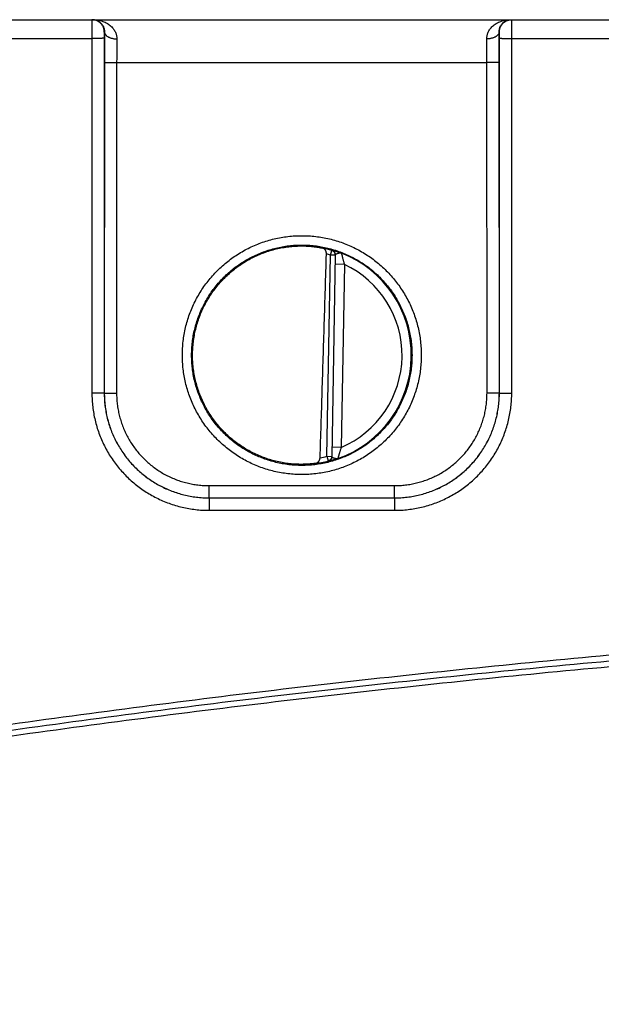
# Model space of a CAD drawing. Header units: inches. Extents: x 0 to 34, y 0 to 22.
# Tile 26 of 81: x 17.8 to 18.8, y 5.5 to 7.1. Entities that reach past the tile are written whole.
import ezdxf

# ---------------------------------------------------------------- set-up
doc = ezdxf.new("R2010")
doc.units = ezdxf.units.IN
doc.header["$LTSCALE"] = 1.87
doc.header["$MEASUREMENT"] = 0
doc.layers.get('0').update_dxf_attribs({"linetype": 'CONTINUOUS'})
doc.layers.add('DIMENSIONS', color=7, linetype='CONTINUOUS')
doc.styles.get("Standard").update_dxf_attribs({"font": 'txt', "width": 0.8})
doc.dimstyles.new('DIMSTYLE_1', dxfattribs={"dimtxt": 0.125, "dimasz": 0.18, "dimexe": 0.18, "dimexo": 0.0625, "dimgap": 0.09, "dimtad": 0, "dimtih": 1, "dimtoh": 1, "dimdec": 3, "dimzin": 4, "dimdsep": 46, "dimtxsty": 'STANDARD', "dimblk": '_FILLED', "dimblk1": '_FILLED', "dimblk2": '_FILLED', "dimcen": 0.09, "dimadec": 0, "dimazin": 0, "dimtp": 0.01, "dimtm": 0.01, "dimtfac": 1, "dimtdec": 3, "dimtofl": 0, "dimtmove": 0, "dimatfit": 3, "dimldrblk": '_FILLED', "dimfxl": 1, "dimtolj": 1, "dimtzin": 4, "dimarcsym": 0})

# ---------------------------------------------------------------- blocks, each defined once
blk = doc.blocks.new('_FILLED')
at = {"color": 0, "linetype": 'BYBLOCK'}
blk.add_solid([(0, 0), (-1, 0.1736), (-1, -0.1736)], dxfattribs=at)
blk = doc.blocks.new('*D4')
at = {"layer": 'DIMENSIONS', "color": 2, "linetype": 'CONTINUOUS'}
for p, q in [((13.8333, 6.3101), (13.8333, 3.9136)), ((24.6233, 4.7464), (24.6233, 3.9136)), ((13.8333, 4.0386), (17.1315, 4.0386)), ((24.6233, 4.0386), (18.7815, 4.0386))]:
    blk.add_line(p, q, dxfattribs=at)
at = {"layer": 'DIMENSIONS', "color": 2, "linetype": 'CONTINUOUS', "xscale": 0.18, "yscale": 0.18, "zscale": 0.18, "rotation": 180}
blk.add_blockref('_FILLED', (13.8333, 4.0386), dxfattribs=at)
at = {"layer": 'DIMENSIONS', "color": 2, "linetype": 'CONTINUOUS', "xscale": 0.18, "yscale": 0.18, "zscale": 0.18}
blk.add_blockref('_FILLED', (24.6233, 4.0386), dxfattribs=at)
at = {"layer": 'DIMENSIONS', "color": 2, "linetype": 'CONTINUOUS', "width": 0.8}
for s, p in [('10.790', (17.194, 3.9761)), ('[', (17.919, 3.9761)), ('274.07', (18.019, 3.9761)), (']', (18.619, 3.9761))]:
    blk.add_text(s, height=0.125, dxfattribs=at).set_placement(p)

msp = doc.modelspace()

# ---------------------------------------------------------------- linework, layer by layer
at = {"color": 7, "linetype": 'CONTINUOUS'}
for p, q in [((16.8503, 7.1066), (24.5643, 7.1066)), ((17.7008, 7.0764), (17.9498, 7.0764)), ((17.9498, 7.0764), (17.9499, 6.501)), ((17.9698, 7.0765), (17.9699, 6.5012)), ((17.9703, 7.0866), (17.97, 7.0866)), ((18.6106, 7.0866), (18.6103, 7.0866)), ((18.6107, 6.5012), (18.6108, 7.0765)), ((18.6307, 6.501), (18.6308, 7.0764)), ((18.6308, 7.0764), (18.8798, 7.0764)), ((17.9701, 7.0374), (17.97, 6.5013)), ((17.99, 7.0372), (17.99, 6.5011)), ((17.99, 7.0372), (18.5905, 7.0372)), ((18.5906, 6.5011), (18.5905, 7.0372)), ((18.6106, 6.5013), (18.6105, 7.0374)), ((18.3311, 6.3987), (18.3367, 6.725)), ((18.3367, 6.725), (18.3389, 6.7326)), ((18.3446, 6.7249), (18.3367, 6.725)), ((18.3446, 6.7252), (18.3389, 6.3982)), ((18.3594, 6.7098), (18.3444, 6.7101)), ((18.3594, 6.7098), (18.3542, 6.4131)), ((17.9699, 6.5012), (17.97, 6.5013)), ((18.6107, 6.5012), (18.6106, 6.5013)), ((18.3542, 6.4131), (18.3392, 6.4134)), ((18.3311, 6.3987), (18.333, 6.3911)), ((18.3311, 6.3987), (18.3389, 6.3986)), ((18.1399, 6.3313), (18.1399, 6.3511)), ((18.1399, 6.3511), (18.4407, 6.3511)), ((18.4407, 6.3313), (18.4407, 6.3511)), ((18.1399, 6.3313), (18.1399, 6.3111)), ((18.1399, 6.3313), (18.1399, 6.3313)), ((18.1399, 6.3313), (18.4407, 6.3313)), ((18.1399, 6.3313), (18.4407, 6.3313)), ((18.4407, 6.3313), (18.4407, 6.3111)), ((18.4407, 6.3313), (18.4407, 6.3313)), ((18.1399, 6.3111), (18.4407, 6.3111))]:
    msp.add_line(p, q, dxfattribs=at)
for radius, start, end in [(0.1768, 74.0306, 78.9352), (0.1689, 74.0306, 76.3334), (0.1776, 289.2016, 68.7984), (0.1626, 293.1447, 64.8553), (0.1768, 277.0061, 283.9694), (0.1689, 280.096, 283.9696)]:
    msp.add_arc((18.2903, 6.5626), radius, start, end, dxfattribs=at)
for points, knots in [([(17.95, 7.1066), (17.9499, 7.1066), (17.95, 7.1064), (17.9499, 7.1061), (17.9499, 7.1054), (17.9499, 7.1045), (17.9499, 7.1034), (17.9499, 7.102), (17.9499, 7.1004), (17.9499, 7.0986), (17.9498, 7.0967), (17.9498, 7.0945), (17.9498, 7.0922), (17.9498, 7.0898), (17.9498, 7.0872), (17.9498, 7.0846), (17.9498, 7.0819), (17.9498, 7.0791), (17.9498, 7.0773), (17.9498, 7.0764)], [0, 0, 0, 0, 0.004317, 0.017139, 0.038375, 0.067843, 0.105292, 0.150396, 0.202764, 0.26195, 0.327436, 0.398652, 0.474969, 0.555701, 0.640128, 0.727518, 0.817128, 0.908206, 1, 1, 1, 1]), ([(17.97, 7.0866), (17.97, 7.0873), (17.9699, 7.0886), (17.9696, 7.0905), (17.9691, 7.0924), (17.9685, 7.0943), (17.9676, 7.0961), (17.9666, 7.0978), (17.9655, 7.0993), (17.9641, 7.1008), (17.9627, 7.1021), (17.9611, 7.1033), (17.9594, 7.1043), (17.9576, 7.1051), (17.9558, 7.1058), (17.9539, 7.1063), (17.9519, 7.1066), (17.9506, 7.1066), (17.95, 7.1066)], [0, 0, 0, 0, 0.062504, 0.125008, 0.187511, 0.250015, 0.312517, 0.37502, 0.437521, 0.500022, 0.562522, 0.625021, 0.687519, 0.750016, 0.812513, 0.875009, 0.937504, 1, 1, 1, 1]), ([(17.9516, 7.1066), (17.9532, 7.1066), (17.9563, 7.1065), (17.9609, 7.1058), (17.9653, 7.1047), (17.9694, 7.1033), (17.9732, 7.1015), (17.9766, 7.0995), (17.9795, 7.0973), (17.9821, 7.0949), (17.9843, 7.0925), (17.986, 7.09), (17.9875, 7.0875), (17.9886, 7.0851), (17.9894, 7.0826), (17.99, 7.0802), (17.9903, 7.0779), (17.9903, 7.0763), (17.9903, 7.0755)], [0, 0, 0, 0, 0.085765, 0.170298, 0.252698, 0.331989, 0.407504, 0.478857, 0.545941, 0.608809, 0.667691, 0.722901, 0.77482, 0.823856, 0.870448, 0.915013, 0.958023, 1, 1, 1, 1]), ([(17.9516, 7.1066), (17.9527, 7.1066), (17.955, 7.1064), (17.9581, 7.1055), (17.961, 7.1041), (17.9636, 7.1023), (17.9656, 7.1002), (17.9673, 7.0979), (17.9685, 7.0956), (17.9694, 7.0933), (17.97, 7.091), (17.9703, 7.0888), (17.9703, 7.0873), (17.9703, 7.0866)], [0, 0, 0, 0, 0.109872, 0.218425, 0.324476, 0.426382, 0.522754, 0.613347, 0.698888, 0.780026, 0.857155, 0.930436, 1, 1, 1, 1]), ([(18.5903, 7.0755), (18.5902, 7.0763), (18.5903, 7.0779), (18.5906, 7.0802), (18.5911, 7.0826), (18.592, 7.0851), (18.5931, 7.0875), (18.5945, 7.09), (18.5963, 7.0925), (18.5985, 7.0949), (18.601, 7.0973), (18.604, 7.0995), (18.6074, 7.1015), (18.6112, 7.1033), (18.6153, 7.1047), (18.6197, 7.1058), (18.6243, 7.1065), (18.6274, 7.1066), (18.629, 7.1066)], [0, 0, 0, 0, 0.041977, 0.084987, 0.129552, 0.176144, 0.22518, 0.277099, 0.332308, 0.39119, 0.454059, 0.521143, 0.592496, 0.668011, 0.747302, 0.829702, 0.914235, 1, 1, 1, 1]), ([(18.6103, 7.0866), (18.6102, 7.0873), (18.6103, 7.0888), (18.6106, 7.091), (18.6112, 7.0933), (18.6121, 7.0956), (18.6133, 7.0979), (18.6149, 7.1002), (18.617, 7.1023), (18.6195, 7.1041), (18.6224, 7.1055), (18.6256, 7.1064), (18.6278, 7.1066), (18.629, 7.1066)], [0, 0, 0, 0, 0.069564, 0.142846, 0.219976, 0.301114, 0.386655, 0.477248, 0.57362, 0.675526, 0.781576, 0.890128, 1, 1, 1, 1]), ([(18.6106, 7.0866), (18.6106, 7.0873), (18.6107, 7.0886), (18.611, 7.0905), (18.6114, 7.0924), (18.6121, 7.0943), (18.6129, 7.0961), (18.6139, 7.0978), (18.6151, 7.0993), (18.6164, 7.1008), (18.6179, 7.1021), (18.6195, 7.1033), (18.6212, 7.1043), (18.6229, 7.1051), (18.6248, 7.1058), (18.6267, 7.1063), (18.6286, 7.1066), (18.6299, 7.1066), (18.6306, 7.1066)], [0, 0, 0, 0, 0.062504, 0.125008, 0.187511, 0.250015, 0.312517, 0.37502, 0.437521, 0.500022, 0.562522, 0.625021, 0.687519, 0.750016, 0.812513, 0.875009, 0.937504, 1, 1, 1, 1]), ([(18.6308, 7.0764), (18.6308, 7.0773), (18.6308, 7.0791), (18.6308, 7.0819), (18.6308, 7.0846), (18.6308, 7.0872), (18.6308, 7.0898), (18.6307, 7.0922), (18.6307, 7.0945), (18.6307, 7.0967), (18.6307, 7.0986), (18.6307, 7.1004), (18.6307, 7.102), (18.6307, 7.1034), (18.6307, 7.1045), (18.6306, 7.1054), (18.6307, 7.1061), (18.6306, 7.1064), (18.6306, 7.1066), (18.6306, 7.1066)], [0, 0, 0, 0, 0.091794, 0.182872, 0.272482, 0.359872, 0.444299, 0.525031, 0.601348, 0.672564, 0.73805, 0.797236, 0.849604, 0.894708, 0.932157, 0.961625, 0.982861, 0.995683, 1, 1, 1, 1]), ([(17.9698, 7.0765), (17.9698, 7.0765), (17.9696, 7.0765), (17.9693, 7.0765), (17.9688, 7.0765), (17.9681, 7.0765), (17.9673, 7.0765), (17.9663, 7.0764), (17.9651, 7.0764), (17.9638, 7.0764), (17.9623, 7.0764), (17.9608, 7.0764), (17.9591, 7.0764), (17.9573, 7.0764), (17.9555, 7.0764), (17.9536, 7.0764), (17.9517, 7.0764), (17.9504, 7.0764), (17.9498, 7.0764)], [0, 0, 0, 0, 0.006456, 0.022234, 0.047213, 0.081159, 0.123757, 0.174605, 0.233226, 0.299067, 0.371508, 0.449867, 0.533408, 0.621341, 0.712841, 0.807045, 0.903066, 1, 1, 1, 1]), ([(17.97, 7.0866), (17.9699, 7.0866), (17.97, 7.0865), (17.9699, 7.0863), (17.9699, 7.0859), (17.9699, 7.0854), (17.9699, 7.0848), (17.9699, 7.084), (17.9698, 7.0832), (17.9698, 7.0822), (17.9698, 7.0812), (17.9698, 7.0801), (17.9698, 7.0789), (17.9698, 7.0777), (17.9698, 7.0769), (17.9698, 7.0765)], [0, 0, 0, 0, 0.007439, 0.029171, 0.065257, 0.11511, 0.177816, 0.252592, 0.338381, 0.433801, 0.537413, 0.647848, 0.763221, 0.881343, 1, 1, 1, 1]), ([(17.9703, 7.0866), (17.9703, 7.085), (17.9703, 7.0817), (17.9702, 7.0766), (17.9702, 7.0713), (17.9701, 7.0659), (17.9701, 7.0603), (17.9701, 7.0547), (17.9701, 7.0489), (17.9701, 7.0432), (17.9701, 7.0393), (17.9701, 7.0374)], [0, 0, 0, 0, 0.099586, 0.203312, 0.310671, 0.421124, 0.534106, 0.649038, 0.765367, 0.882538, 1, 1, 1, 1]), ([(17.9703, 7.0866), (17.9703, 7.0863), (17.9704, 7.0855), (17.9707, 7.0845), (17.9712, 7.0834), (17.9719, 7.0824), (17.9728, 7.0814), (17.9738, 7.0805), (17.975, 7.0796), (17.9763, 7.0788), (17.9777, 7.0781), (17.9793, 7.0774), (17.981, 7.0769), (17.9827, 7.0764), (17.9846, 7.076), (17.9865, 7.0757), (17.9884, 7.0756), (17.9897, 7.0755), (17.9903, 7.0755)], [0, 0, 0, 0, 0.043756, 0.088601, 0.135326, 0.184566, 0.236777, 0.292237, 0.35107, 0.41326, 0.478679, 0.547101, 0.618223, 0.69168, 0.767055, 0.843892, 0.921708, 1, 1, 1, 1]), ([(17.9903, 7.0755), (17.9903, 7.0741), (17.9902, 7.0711), (17.9902, 7.0666), (17.9902, 7.062), (17.9901, 7.0572), (17.9901, 7.0523), (17.9901, 7.0473), (17.9901, 7.0423), (17.99, 7.0389), (17.99, 7.0372)], [0, 0, 0, 0, 0.112904, 0.230564, 0.352349, 0.47762, 0.605712, 0.735936, 0.867598, 1, 1, 1, 1]), ([(18.6103, 7.0866), (18.6102, 7.0863), (18.6102, 7.0855), (18.6098, 7.0845), (18.6093, 7.0834), (18.6087, 7.0824), (18.6078, 7.0814), (18.6068, 7.0805), (18.6056, 7.0796), (18.6043, 7.0788), (18.6028, 7.0781), (18.6013, 7.0774), (18.5996, 7.0769), (18.5978, 7.0764), (18.596, 7.076), (18.5941, 7.0757), (18.5922, 7.0756), (18.5909, 7.0755), (18.5903, 7.0755)], [0, 0, 0, 0, 0.043756, 0.088602, 0.135329, 0.18457, 0.236781, 0.292242, 0.351075, 0.413266, 0.478685, 0.547107, 0.618228, 0.691685, 0.767058, 0.843894, 0.921709, 1, 1, 1, 1]), ([(18.5905, 7.0372), (18.5905, 7.0389), (18.5905, 7.0423), (18.5905, 7.0473), (18.5905, 7.0523), (18.5905, 7.0572), (18.5904, 7.062), (18.5904, 7.0666), (18.5903, 7.0711), (18.5903, 7.0741), (18.5903, 7.0755)], [0, 0, 0, 0, 0.132398, 0.264055, 0.394278, 0.52237, 0.647643, 0.769432, 0.887096, 1, 1, 1, 1]), ([(18.6105, 7.0374), (18.6105, 7.0393), (18.6105, 7.0432), (18.6105, 7.0489), (18.6105, 7.0547), (18.6105, 7.0603), (18.6104, 7.0659), (18.6104, 7.0713), (18.6104, 7.0766), (18.6103, 7.0817), (18.6103, 7.085), (18.6103, 7.0866)], [0, 0, 0, 0, 0.117463, 0.234635, 0.350964, 0.465896, 0.578875, 0.689326, 0.796684, 0.90041, 1, 1, 1, 1]), ([(18.6108, 7.0765), (18.6108, 7.0769), (18.6108, 7.0777), (18.6108, 7.0789), (18.6108, 7.0801), (18.6108, 7.0812), (18.6107, 7.0822), (18.6107, 7.0832), (18.6107, 7.084), (18.6107, 7.0848), (18.6107, 7.0854), (18.6107, 7.0859), (18.6107, 7.0863), (18.6106, 7.0865), (18.6106, 7.0866), (18.6106, 7.0866)], [0, 0, 0, 0, 0.118657, 0.236779, 0.352152, 0.462587, 0.566199, 0.661619, 0.747409, 0.822184, 0.88489, 0.934743, 0.970829, 0.992561, 1, 1, 1, 1]), ([(18.6108, 7.0765), (18.6108, 7.0765), (18.611, 7.0765), (18.6113, 7.0765), (18.6118, 7.0765), (18.6125, 7.0765), (18.6133, 7.0765), (18.6143, 7.0764), (18.6155, 7.0764), (18.6168, 7.0764), (18.6182, 7.0764), (18.6198, 7.0764), (18.6215, 7.0764), (18.6232, 7.0764), (18.625, 7.0764), (18.6269, 7.0764), (18.6288, 7.0764), (18.6301, 7.0764), (18.6308, 7.0764)], [0, 0, 0, 0, 0.006456, 0.022234, 0.047213, 0.081159, 0.123757, 0.174605, 0.233226, 0.299067, 0.371508, 0.449867, 0.533408, 0.621341, 0.712841, 0.807045, 0.903066, 1, 1, 1, 1]), ([(17.9701, 7.0374), (17.9701, 7.0374), (17.9702, 7.0374), (17.9706, 7.0374), (17.9711, 7.0374), (17.9717, 7.0373), (17.9726, 7.0373), (17.9736, 7.0373), (17.9748, 7.0373), (17.9761, 7.0373), (17.9775, 7.0373), (17.9791, 7.0373), (17.9807, 7.0373), (17.9825, 7.0373), (17.9843, 7.0372), (17.9862, 7.0372), (17.9881, 7.0372), (17.9894, 7.0372), (17.99, 7.0372)], [0, 0, 0, 0, 0.006456, 0.022234, 0.047212, 0.081159, 0.123757, 0.174605, 0.233225, 0.299066, 0.371507, 0.449867, 0.533407, 0.621341, 0.712841, 0.807045, 0.903066, 1, 1, 1, 1]), ([(18.6105, 7.0374), (18.6105, 7.0374), (18.6103, 7.0374), (18.61, 7.0374), (18.6095, 7.0374), (18.6088, 7.0373), (18.608, 7.0373), (18.607, 7.0373), (18.6058, 7.0373), (18.6045, 7.0373), (18.6031, 7.0373), (18.6015, 7.0373), (18.5998, 7.0373), (18.5981, 7.0373), (18.5962, 7.0372), (18.5944, 7.0372), (18.5925, 7.0372), (18.5912, 7.0372), (18.5905, 7.0372)], [0, 0, 0, 0, 0.006456, 0.022234, 0.047212, 0.081159, 0.123757, 0.174605, 0.233225, 0.299066, 0.371507, 0.449867, 0.533407, 0.621341, 0.712841, 0.807045, 0.903066, 1, 1, 1, 1]), ([(18.2903, 6.369), (18.2865, 6.369), (18.279, 6.3692), (18.2678, 6.3702), (18.2566, 6.3719), (18.2456, 6.3741), (18.2347, 6.3771), (18.224, 6.3806), (18.2135, 6.3848), (18.2033, 6.3896), (18.1933, 6.3949), (18.1837, 6.4008), (18.1745, 6.4073), (18.1657, 6.4143), (18.1572, 6.4218), (18.1493, 6.4298), (18.1418, 6.4382), (18.1348, 6.447), (18.1283, 6.4563), (18.1224, 6.4659), (18.1171, 6.4758), (18.1123, 6.486), (18.1081, 6.4965), (18.1046, 6.5072), (18.1017, 6.5181), (18.0994, 6.5291), (18.0978, 6.5402), (18.0968, 6.5515), (18.0965, 6.5627), (18.0968, 6.574), (18.0978, 6.5852), (18.0994, 6.5964), (18.1017, 6.6074), (18.1046, 6.6183), (18.1082, 6.629), (18.1123, 6.6395), (18.1171, 6.6497), (18.1224, 6.6596), (18.1283, 6.6692), (18.1348, 6.6784), (18.1418, 6.6873), (18.1493, 6.6957), (18.1572, 6.7037), (18.1657, 6.7112), (18.1745, 6.7182), (18.1837, 6.7246), (18.1933, 6.7306), (18.2033, 6.7359), (18.2135, 6.7407), (18.224, 6.7448), (18.2347, 6.7484), (18.2456, 6.7513), (18.2566, 6.7536), (18.2678, 6.7552), (18.279, 6.7562), (18.2865, 6.7564), (18.2903, 6.7564)], [0, 0, 0, 0, 0.018507, 0.037041, 0.055581, 0.074114, 0.092644, 0.111175, 0.129704, 0.148231, 0.166756, 0.185279, 0.2038, 0.222319, 0.240836, 0.259352, 0.277867, 0.29638, 0.314892, 0.333404, 0.351915, 0.370426, 0.388938, 0.407449, 0.42596, 0.444471, 0.462983, 0.481494, 0.500005, 0.518516, 0.537028, 0.555539, 0.57405, 0.592562, 0.611073, 0.629584, 0.648095, 0.666606, 0.685118, 0.70363, 0.722143, 0.740657, 0.759172, 0.777689, 0.796208, 0.814728, 0.833251, 0.851775, 0.870301, 0.88883, 0.907361, 0.92589, 0.944422, 0.962963, 0.981495, 1, 1, 1, 1]), ([(18.2903, 6.7564), (18.294, 6.7564), (18.3016, 6.7562), (18.3128, 6.7552), (18.324, 6.7536), (18.335, 6.7513), (18.3459, 6.7484), (18.3566, 6.7448), (18.3671, 6.7407), (18.3773, 6.7359), (18.3872, 6.7306), (18.3968, 6.7246), (18.4061, 6.7182), (18.4149, 6.7112), (18.4233, 6.7037), (18.4313, 6.6957), (18.4388, 6.6873), (18.4458, 6.6784), (18.4522, 6.6692), (18.4582, 6.6596), (18.4635, 6.6497), (18.4683, 6.6395), (18.4724, 6.629), (18.476, 6.6183), (18.4789, 6.6074), (18.4812, 6.5964), (18.4828, 6.5852), (18.4838, 6.574), (18.4841, 6.5627), (18.4838, 6.5515), (18.4828, 6.5402), (18.4812, 6.5291), (18.4789, 6.518), (18.476, 6.5072), (18.4724, 6.4965), (18.4683, 6.486), (18.4635, 6.4758), (18.4582, 6.4659), (18.4522, 6.4563), (18.4458, 6.447), (18.4388, 6.4382), (18.4313, 6.4298), (18.4233, 6.4218), (18.4149, 6.4143), (18.4061, 6.4073), (18.3968, 6.4008), (18.3872, 6.3949), (18.3773, 6.3896), (18.3671, 6.3848), (18.3566, 6.3806), (18.3459, 6.3771), (18.335, 6.3741), (18.324, 6.3719), (18.3128, 6.3702), (18.3016, 6.3692), (18.294, 6.369), (18.2903, 6.369)], [0, 0, 0, 0, 0.018507, 0.037041, 0.055581, 0.074114, 0.092644, 0.111175, 0.129704, 0.148231, 0.166756, 0.185279, 0.2038, 0.222319, 0.240836, 0.259352, 0.277866, 0.296379, 0.314892, 0.333403, 0.351915, 0.370426, 0.388937, 0.407448, 0.425959, 0.444471, 0.462982, 0.481493, 0.500005, 0.518516, 0.537027, 0.555539, 0.57405, 0.592561, 0.611072, 0.629583, 0.648094, 0.666606, 0.685117, 0.70363, 0.722143, 0.740657, 0.759172, 0.777689, 0.796207, 0.814728, 0.83325, 0.851774, 0.870301, 0.88883, 0.90736, 0.92589, 0.944422, 0.962963, 0.981495, 1, 1, 1, 1]), ([(18.2903, 6.3839), (18.2868, 6.3839), (18.2797, 6.3841), (18.2691, 6.385), (18.2587, 6.3866), (18.2483, 6.3888), (18.2381, 6.3916), (18.228, 6.395), (18.2182, 6.399), (18.2086, 6.4035), (18.1994, 6.4086), (18.1904, 6.4143), (18.1818, 6.4205), (18.1736, 6.4271), (18.1657, 6.4343), (18.1584, 6.4419), (18.1514, 6.4499), (18.145, 6.4584), (18.1391, 6.4671), (18.1337, 6.4763), (18.1289, 6.4857), (18.1246, 6.4954), (18.1209, 6.5053), (18.1178, 6.5155), (18.1153, 6.5258), (18.1134, 6.5362), (18.1122, 6.5467), (18.1116, 6.5573), (18.1116, 6.5679), (18.1122, 6.5785), (18.1134, 6.589), (18.1153, 6.5994), (18.1178, 6.6097), (18.1209, 6.6199), (18.1246, 6.6298), (18.1289, 6.6395), (18.1337, 6.6489), (18.1391, 6.6581), (18.145, 6.6668), (18.1514, 6.6753), (18.1584, 6.6833), (18.1657, 6.6909), (18.1736, 6.6981), (18.1818, 6.7047), (18.1904, 6.7109), (18.1994, 6.7166), (18.2086, 6.7217), (18.2182, 6.7262), (18.228, 6.7302), (18.2381, 6.7336), (18.2483, 6.7364), (18.2587, 6.7386), (18.2691, 6.7402), (18.2797, 6.7411), (18.2868, 6.7413), (18.2903, 6.7413)], [0, 0, 0, 0, 0.018867, 0.037735, 0.056602, 0.07547, 0.094337, 0.113204, 0.132072, 0.150939, 0.169807, 0.188675, 0.207542, 0.22641, 0.245278, 0.264146, 0.283014, 0.301883, 0.320751, 0.339619, 0.358487, 0.377356, 0.396224, 0.415092, 0.433961, 0.452829, 0.471697, 0.490566, 0.509434, 0.528303, 0.547171, 0.566039, 0.584908, 0.603776, 0.622644, 0.641513, 0.660381, 0.679249, 0.698117, 0.716986, 0.735854, 0.754722, 0.77359, 0.792458, 0.811325, 0.830193, 0.849061, 0.867928, 0.886796, 0.905663, 0.92453, 0.943398, 0.962265, 0.981133, 1, 1, 1, 1]), ([(18.2608, 6.388), (18.2573, 6.3886), (18.2504, 6.39), (18.2403, 6.3926), (18.2303, 6.3959), (18.2206, 6.3997), (18.211, 6.4041), (18.2018, 6.4091), (18.1929, 6.4146), (18.1843, 6.4206), (18.1761, 6.4271), (18.1683, 6.4341), (18.1609, 6.4416), (18.1539, 6.4495), (18.1475, 6.4577), (18.1415, 6.4664), (18.1361, 6.4753), (18.1312, 6.4846), (18.1268, 6.4942), (18.1231, 6.5039), (18.1199, 6.5139), (18.1173, 6.5241), (18.1153, 6.5344), (18.1139, 6.5448), (18.1132, 6.5553), (18.1131, 6.5658), (18.1136, 6.5763), (18.1147, 6.5867), (18.1164, 6.597), (18.1187, 6.6073), (18.1217, 6.6173), (18.1252, 6.6272), (18.1293, 6.6369), (18.134, 6.6463), (18.1392, 6.6554), (18.145, 6.6641), (18.1512, 6.6726), (18.158, 6.6806), (18.1652, 6.6882), (18.1728, 6.6954), (18.1809, 6.7021), (18.1893, 6.7084), (18.1981, 6.7141), (18.2072, 6.7193), (18.2166, 6.7239), (18.2263, 6.728), (18.2362, 6.7315), (18.2463, 6.7344), (18.2565, 6.7367), (18.2634, 6.7378), (18.2669, 6.7383)], [0, 0, 0, 0, 0.020827, 0.041669, 0.062491, 0.083323, 0.104164, 0.124984, 0.145822, 0.166661, 0.187481, 0.208322, 0.229158, 0.24998, 0.270824, 0.291657, 0.312483, 0.333328, 0.354156, 0.374987, 0.395832, 0.416657, 0.437494, 0.458338, 0.47916, 0.500001, 0.520842, 0.541665, 0.562508, 0.583346, 0.60417, 0.625015, 0.645846, 0.666674, 0.687519, 0.708345, 0.729178, 0.750021, 0.770843, 0.791679, 0.81252, 0.83334, 0.854179, 0.875016, 0.895836, 0.916677, 0.937509, 0.958331, 0.979173, 1, 1, 1, 1]), ([(18.2669, 6.7383), (18.2684, 6.7385), (18.2716, 6.7389), (18.2763, 6.7393), (18.281, 6.7396), (18.2857, 6.7397), (18.2888, 6.7398), (18.2903, 6.7398)], [0, 0, 0, 0, 0.20388, 0.40596, 0.60617, 0.804217, 1, 1, 1, 1]), ([(18.2903, 6.7413), (18.2938, 6.7413), (18.3009, 6.7411), (18.3114, 6.7402), (18.3219, 6.7386), (18.3323, 6.7364), (18.3425, 6.7336), (18.3525, 6.7302), (18.3624, 6.7262), (18.3719, 6.7217), (18.3812, 6.7166), (18.3902, 6.7109), (18.3988, 6.7047), (18.407, 6.6981), (18.4148, 6.6909), (18.4222, 6.6833), (18.4291, 6.6753), (18.4356, 6.6668), (18.4415, 6.6581), (18.4469, 6.6489), (18.4517, 6.6395), (18.456, 6.6298), (18.4597, 6.6199), (18.4628, 6.6097), (18.4653, 6.5994), (18.4671, 6.589), (18.4684, 6.5785), (18.469, 6.5679), (18.469, 6.5573), (18.4684, 6.5467), (18.4671, 6.5362), (18.4653, 6.5258), (18.4628, 6.5155), (18.4597, 6.5053), (18.456, 6.4954), (18.4517, 6.4857), (18.4469, 6.4763), (18.4415, 6.4671), (18.4356, 6.4584), (18.4291, 6.4499), (18.4222, 6.4419), (18.4148, 6.4343), (18.407, 6.4271), (18.3988, 6.4205), (18.3902, 6.4143), (18.3812, 6.4086), (18.3719, 6.4035), (18.3624, 6.399), (18.3525, 6.395), (18.3425, 6.3916), (18.3323, 6.3888), (18.3219, 6.3866), (18.3114, 6.385), (18.3009, 6.3841), (18.2938, 6.3839), (18.2903, 6.3839)], [0, 0, 0, 0, 0.018867, 0.037735, 0.056602, 0.07547, 0.094337, 0.113204, 0.132072, 0.150939, 0.169807, 0.188675, 0.207542, 0.22641, 0.245278, 0.264146, 0.283014, 0.301883, 0.320751, 0.339619, 0.358487, 0.377356, 0.396224, 0.415092, 0.433961, 0.452829, 0.471697, 0.490566, 0.509434, 0.528303, 0.547171, 0.566039, 0.584908, 0.603776, 0.622644, 0.641513, 0.660381, 0.679249, 0.698117, 0.716986, 0.735854, 0.754722, 0.77359, 0.792458, 0.811325, 0.830193, 0.849061, 0.867928, 0.886796, 0.905663, 0.92453, 0.943398, 0.962265, 0.981133, 1, 1, 1, 1]), ([(18.2903, 6.7398), (18.2918, 6.7398), (18.2949, 6.7397), (18.2995, 6.7395), (18.304, 6.7392), (18.3083, 6.7387), (18.3126, 6.7382), (18.3166, 6.7376), (18.3205, 6.7369), (18.323, 6.7364), (18.3242, 6.7361)], [0, 0, 0, 0, 0.136261, 0.270378, 0.401878, 0.530284, 0.655038, 0.775419, 0.890651, 1, 1, 1, 1]), ([(18.3199, 6.3964), (18.3211, 6.432), (18.3234, 6.5044), (18.3268, 6.6145), (18.3291, 6.689), (18.3302, 6.7267)], [0, 0, 0, 0, 0.32385, 0.657103, 1, 1, 1, 1]), ([(18.3302, 6.7267), (18.3302, 6.727), (18.3302, 6.7277), (18.3301, 6.7286), (18.3299, 6.7296), (18.3297, 6.7305), (18.3294, 6.7315), (18.3289, 6.7324), (18.3284, 6.7333), (18.3278, 6.7341), (18.327, 6.7348), (18.3262, 6.7354), (18.3252, 6.7358), (18.3246, 6.736), (18.3242, 6.7361)], [0, 0, 0, 0, 0.07602, 0.154835, 0.235471, 0.318027, 0.401615, 0.485936, 0.570766, 0.655561, 0.740675, 0.825874, 0.912092, 1, 1, 1, 1]), ([(18.3389, 6.7329), (18.3389, 6.733), (18.3391, 6.7329), (18.3394, 6.7329), (18.34, 6.7328), (18.3407, 6.7326), (18.3417, 6.7323), (18.343, 6.732), (18.3444, 6.7316), (18.346, 6.7311), (18.3479, 6.7305), (18.3499, 6.7298), (18.3522, 6.729), (18.3537, 6.7285), (18.3545, 6.7282)], [0, 0, 0, 0, 0.006632, 0.026839, 0.061188, 0.109818, 0.172879, 0.250285, 0.341586, 0.446623, 0.565457, 0.697733, 0.84283, 1, 1, 1, 1]), ([(18.3446, 6.7252), (18.3446, 6.7255), (18.3446, 6.7262), (18.3445, 6.7271), (18.3442, 6.728), (18.3438, 6.7289), (18.3434, 6.7297), (18.3428, 6.7304), (18.3422, 6.7311), (18.3414, 6.7317), (18.3407, 6.7322), (18.3398, 6.7326), (18.3392, 6.7328), (18.3389, 6.7329)], [0, 0, 0, 0, 0.0909, 0.181804, 0.272708, 0.363614, 0.454522, 0.545431, 0.636341, 0.727254, 0.818168, 0.909084, 1, 1, 1, 1]), ([(18.3389, 6.7326), (18.3389, 6.7326), (18.3389, 6.7327), (18.3389, 6.7328), (18.3389, 6.7329), (18.3389, 6.7329)], [0, 0, 0, 0, 0.333446, 0.666738, 1, 1, 1, 1]), ([(18.3446, 6.7252), (18.3446, 6.7254), (18.3446, 6.7259), (18.3445, 6.7267), (18.3442, 6.7276), (18.3438, 6.7285), (18.3434, 6.7293), (18.3428, 6.7301), (18.3422, 6.7307), (18.3414, 6.7313), (18.3406, 6.7319), (18.3398, 6.7323), (18.3392, 6.7325), (18.3389, 6.7326)], [0, 0, 0, 0, 0.058034, 0.152224, 0.246415, 0.340607, 0.434801, 0.528997, 0.623194, 0.717393, 0.811594, 0.905796, 1, 1, 1, 1]), ([(18.3446, 6.7252), (18.3446, 6.7254), (18.3447, 6.7258), (18.3452, 6.7263), (18.3459, 6.7268), (18.3469, 6.7273), (18.3481, 6.7277), (18.3494, 6.7281), (18.3508, 6.7284), (18.3521, 6.7285), (18.3534, 6.7285), (18.3541, 6.7283), (18.3545, 6.7282)], [0, 0, 0, 0, 0.045566, 0.102473, 0.182124, 0.28799, 0.408648, 0.533639, 0.659826, 0.781908, 0.894846, 1, 1, 1, 1]), ([(18.3545, 6.7282), (18.3545, 6.7281), (18.3545, 6.728), (18.3546, 6.7278), (18.3547, 6.7274), (18.3548, 6.7268), (18.355, 6.7261), (18.3552, 6.7252), (18.3555, 6.7241), (18.3558, 6.7229), (18.3561, 6.7215), (18.3565, 6.7199), (18.357, 6.7182), (18.3575, 6.7163), (18.3581, 6.7143), (18.3587, 6.7121), (18.3591, 6.7106), (18.3594, 6.7098)], [0, 0, 0, 0, 0.005597, 0.019376, 0.041433, 0.071917, 0.111012, 0.158915, 0.215839, 0.281974, 0.357439, 0.44233, 0.536649, 0.640253, 0.752657, 0.872943, 1, 1, 1, 1]), ([(17.9699, 6.5012), (17.9698, 6.5012), (17.9697, 6.5012), (17.9694, 6.5012), (17.9689, 6.5012), (17.9682, 6.5011), (17.9674, 6.5011), (17.9663, 6.5011), (17.9652, 6.5011), (17.9639, 6.5011), (17.9624, 6.5011), (17.9609, 6.5011), (17.9592, 6.501), (17.9574, 6.501), (17.9556, 6.501), (17.9537, 6.501), (17.9518, 6.501), (17.9505, 6.501), (17.9499, 6.501)], [0, 0, 0, 0, 0.006456, 0.022234, 0.047212, 0.081158, 0.123756, 0.174604, 0.233223, 0.299064, 0.371505, 0.449864, 0.533404, 0.621339, 0.712839, 0.807043, 0.903065, 1, 1, 1, 1]), ([(17.9499, 6.501), (17.9499, 6.4974), (17.9501, 6.49), (17.9511, 6.479), (17.9527, 6.4681), (17.9549, 6.4573), (17.9578, 6.4466), (17.9612, 6.4361), (17.9653, 6.4258), (17.97, 6.4158), (17.9752, 6.406), (17.981, 6.3966), (17.9874, 6.3876), (17.9943, 6.3789), (18.0016, 6.3706), (18.0094, 6.3628), (18.0177, 6.3554), (18.0264, 6.3486), (18.0354, 6.3422), (18.0449, 6.3364), (18.0546, 6.3312), (18.0646, 6.3265), (18.0749, 6.3224), (18.0854, 6.3189), (18.0961, 6.3161), (18.107, 6.3139), (18.1179, 6.3123), (18.1289, 6.3113), (18.1362, 6.3111), (18.1399, 6.3111)], [0, 0, 0, 0, 0.03683, 0.073784, 0.11082, 0.147901, 0.184986, 0.222047, 0.25909, 0.296134, 0.333188, 0.370249, 0.40731, 0.444367, 0.481423, 0.518478, 0.555535, 0.592595, 0.62966, 0.666726, 0.703785, 0.740835, 0.777886, 0.814957, 0.852054, 0.889146, 0.926195, 0.96316, 1, 1, 1, 1]), ([(17.9699, 6.5012), (17.9699, 6.4978), (17.9701, 6.4909), (17.971, 6.4807), (17.9726, 6.4705), (17.9747, 6.4605), (17.9775, 6.4506), (17.9808, 6.4409), (17.9848, 6.4314), (17.9893, 6.4222), (17.9943, 6.4132), (17.9999, 6.4046), (18.006, 6.3963), (18.0126, 6.3884), (18.0196, 6.381), (18.0271, 6.3739), (18.035, 6.3674), (18.0432, 6.3613), (18.0519, 6.3557), (18.0608, 6.3506), (18.07, 6.3461), (18.0795, 6.3422), (18.0892, 6.3389), (18.0991, 6.3361), (18.1092, 6.3339), (18.1194, 6.3324), (18.1296, 6.3315), (18.1365, 6.3313), (18.1399, 6.3313)], [0, 0, 0, 0, 0.038481, 0.076963, 0.115442, 0.153917, 0.192387, 0.230852, 0.26931, 0.307759, 0.3462, 0.384633, 0.423061, 0.461485, 0.499909, 0.538336, 0.576768, 0.615206, 0.653653, 0.692109, 0.730575, 0.769049, 0.807531, 0.846018, 0.88451, 0.923006, 0.961505, 1, 1, 1, 1]), ([(17.97, 6.5013), (17.97, 6.4979), (17.9702, 6.491), (17.9711, 6.4808), (17.9727, 6.4706), (17.9748, 6.4606), (17.9776, 6.4507), (17.9809, 6.4409), (17.9849, 6.4314), (17.9894, 6.4222), (17.9944, 6.4133), (18, 6.4046), (18.0061, 6.3964), (18.0126, 6.3885), (18.0197, 6.381), (18.0271, 6.374), (18.035, 6.3674), (18.0433, 6.3613), (18.0519, 6.3557), (18.0609, 6.3507), (18.0701, 6.3462), (18.0796, 6.3423), (18.0893, 6.3389), (18.0992, 6.3361), (18.1092, 6.334), (18.1194, 6.3324), (18.1296, 6.3315), (18.1365, 6.3313), (18.1399, 6.3313)], [0, 0, 0, 0, 0.038497, 0.076994, 0.115483, 0.153964, 0.192439, 0.230911, 0.26938, 0.307841, 0.346291, 0.384729, 0.423159, 0.461586, 0.500013, 0.538441, 0.576871, 0.615305, 0.653747, 0.692198, 0.73066, 0.769127, 0.807596, 0.846067, 0.884543, 0.923025, 0.961514, 1, 1, 1, 1]), ([(17.97, 6.5013), (17.97, 6.5013), (17.9702, 6.5013), (17.9705, 6.5012), (17.971, 6.5012), (17.9716, 6.5012), (17.9725, 6.5012), (17.9735, 6.5012), (17.9747, 6.5012), (17.976, 6.5012), (17.9774, 6.5012), (17.979, 6.5011), (17.9807, 6.5011), (17.9824, 6.5011), (17.9842, 6.5011), (17.9861, 6.5011), (17.988, 6.5011), (17.9893, 6.5011), (17.99, 6.5011)], [0, 0, 0, 0, 0.006456, 0.022234, 0.047212, 0.081159, 0.123757, 0.174605, 0.233225, 0.299066, 0.371507, 0.449867, 0.533407, 0.621341, 0.712841, 0.807045, 0.903066, 1, 1, 1, 1]), ([(17.99, 6.5011), (17.99, 6.4981), (17.9901, 6.4921), (17.991, 6.4831), (17.9923, 6.4742), (17.9942, 6.4653), (17.9966, 6.4565), (17.9996, 6.448), (18.0031, 6.4396), (18.007, 6.4314), (18.0115, 6.4235), (18.0164, 6.4159), (18.0218, 6.4086), (18.0276, 6.4016), (18.0338, 6.395), (18.0404, 6.3888), (18.0474, 6.3829), (18.0547, 6.3776), (18.0623, 6.3726), (18.0702, 6.3682), (18.0784, 6.3642), (18.0868, 6.3607), (18.0954, 6.3578), (18.1041, 6.3554), (18.113, 6.3535), (18.1219, 6.3521), (18.1309, 6.3513), (18.1369, 6.3511), (18.1399, 6.3511)], [0, 0, 0, 0, 0.038145, 0.076458, 0.11489, 0.153398, 0.19194, 0.230477, 0.268989, 0.307488, 0.345992, 0.384508, 0.423028, 0.461543, 0.500051, 0.538558, 0.57707, 0.615585, 0.654095, 0.692591, 0.73108, 0.769581, 0.808109, 0.846642, 0.885141, 0.923564, 0.961867, 1, 1, 1, 1]), ([(18.4407, 6.3313), (18.4441, 6.3313), (18.4509, 6.3315), (18.4612, 6.3324), (18.4713, 6.334), (18.4814, 6.3361), (18.4913, 6.3389), (18.501, 6.3422), (18.5105, 6.3462), (18.5197, 6.3507), (18.5287, 6.3557), (18.5373, 6.3613), (18.5455, 6.3674), (18.5534, 6.374), (18.5609, 6.381), (18.5679, 6.3885), (18.5745, 6.3964), (18.5806, 6.4046), (18.5862, 6.4133), (18.5912, 6.4222), (18.5957, 6.4314), (18.5996, 6.4409), (18.603, 6.4506), (18.6058, 6.4605), (18.6079, 6.4706), (18.6095, 6.4808), (18.6104, 6.491), (18.6106, 6.4979), (18.6106, 6.5013)], [0, 0, 0, 0, 0.038485, 0.07697, 0.115448, 0.153918, 0.192383, 0.230846, 0.269306, 0.30776, 0.346204, 0.384637, 0.423064, 0.461488, 0.499915, 0.538344, 0.576776, 0.615213, 0.65366, 0.692118, 0.730586, 0.769062, 0.80754, 0.846021, 0.884507, 0.923001, 0.961502, 1, 1, 1, 1]), ([(18.4407, 6.3313), (18.4441, 6.3313), (18.451, 6.3315), (18.4612, 6.3324), (18.4714, 6.3339), (18.4814, 6.3361), (18.4913, 6.3389), (18.501, 6.3422), (18.5105, 6.3461), (18.5198, 6.3506), (18.5287, 6.3557), (18.5373, 6.3613), (18.5456, 6.3673), (18.5535, 6.3739), (18.561, 6.381), (18.568, 6.3884), (18.5746, 6.3963), (18.5807, 6.4046), (18.5862, 6.4132), (18.5913, 6.4221), (18.5958, 6.4314), (18.5997, 6.4409), (18.6031, 6.4506), (18.6058, 6.4605), (18.608, 6.4705), (18.6095, 6.4807), (18.6105, 6.4909), (18.6107, 6.4978), (18.6107, 6.5012)], [0, 0, 0, 0, 0.038494, 0.076989, 0.115481, 0.153967, 0.192448, 0.230923, 0.26939, 0.307847, 0.346295, 0.384733, 0.423165, 0.461592, 0.500017, 0.538443, 0.576872, 0.615307, 0.653749, 0.692198, 0.730656, 0.769121, 0.807593, 0.846069, 0.884549, 0.923032, 0.961518, 1, 1, 1, 1]), ([(18.4407, 6.3511), (18.4436, 6.3511), (18.4496, 6.3513), (18.4586, 6.3521), (18.4676, 6.3535), (18.4765, 6.3554), (18.4852, 6.3578), (18.4938, 6.3607), (18.5022, 6.3642), (18.5103, 6.3682), (18.5182, 6.3726), (18.5259, 6.3776), (18.5332, 6.3829), (18.5401, 6.3888), (18.5468, 6.395), (18.553, 6.4016), (18.5588, 6.4086), (18.5642, 6.4159), (18.5691, 6.4235), (18.5735, 6.4314), (18.5775, 6.4396), (18.581, 6.448), (18.5839, 6.4565), (18.5864, 6.4653), (18.5883, 6.4742), (18.5896, 6.4831), (18.5904, 6.4921), (18.5906, 6.4981), (18.5906, 6.5011)], [0, 0, 0, 0, 0.038132, 0.076432, 0.114851, 0.153346, 0.191876, 0.230402, 0.268902, 0.307392, 0.345888, 0.384398, 0.422914, 0.461426, 0.499933, 0.538441, 0.576955, 0.615476, 0.653992, 0.692495, 0.730993, 0.769505, 0.808045, 0.846591, 0.885102, 0.923538, 0.961854, 1, 1, 1, 1]), ([(18.4407, 6.3111), (18.4443, 6.3111), (18.4517, 6.3113), (18.4627, 6.3123), (18.4736, 6.3139), (18.4845, 6.3161), (18.4952, 6.3189), (18.5057, 6.3224), (18.5159, 6.3265), (18.526, 6.3312), (18.5357, 6.3364), (18.5451, 6.3422), (18.5542, 6.3486), (18.5629, 6.3554), (18.5711, 6.3628), (18.579, 6.3706), (18.5863, 6.3789), (18.5932, 6.3875), (18.5995, 6.3966), (18.6053, 6.406), (18.6106, 6.4158), (18.6153, 6.4258), (18.6193, 6.4361), (18.6228, 6.4466), (18.6257, 6.4573), (18.6279, 6.4681), (18.6295, 6.479), (18.6305, 6.49), (18.6307, 6.4974), (18.6307, 6.501)], [0, 0, 0, 0, 0.036839, 0.073803, 0.110849, 0.147939, 0.185034, 0.222103, 0.259155, 0.296205, 0.333265, 0.370331, 0.407396, 0.444456, 0.481513, 0.518568, 0.555624, 0.592682, 0.629743, 0.666804, 0.703858, 0.7409, 0.777944, 0.815006, 0.852093, 0.889176, 0.926214, 0.96317, 1, 1, 1, 1]), ([(18.6106, 6.5013), (18.6106, 6.5013), (18.6104, 6.5013), (18.6101, 6.5012), (18.6096, 6.5012), (18.6089, 6.5012), (18.6081, 6.5012), (18.6071, 6.5012), (18.6059, 6.5012), (18.6046, 6.5012), (18.6031, 6.5012), (18.6016, 6.5011), (18.5999, 6.5011), (18.5982, 6.5011), (18.5963, 6.5011), (18.5945, 6.5011), (18.5925, 6.5011), (18.5913, 6.5011), (18.5906, 6.5011)], [0, 0, 0, 0, 0.006456, 0.022234, 0.047212, 0.081159, 0.123757, 0.174605, 0.233225, 0.299066, 0.371507, 0.449867, 0.533407, 0.621341, 0.712841, 0.807045, 0.903066, 1, 1, 1, 1]), ([(18.6107, 6.5012), (18.6107, 6.5012), (18.6109, 6.5012), (18.6112, 6.5012), (18.6117, 6.5012), (18.6124, 6.5011), (18.6132, 6.5011), (18.6142, 6.5011), (18.6154, 6.5011), (18.6167, 6.5011), (18.6182, 6.5011), (18.6197, 6.5011), (18.6214, 6.501), (18.6231, 6.501), (18.625, 6.501), (18.6268, 6.501), (18.6288, 6.501), (18.63, 6.501), (18.6307, 6.501)], [0, 0, 0, 0, 0.006456, 0.022234, 0.047212, 0.081158, 0.123756, 0.174603, 0.233223, 0.299064, 0.371504, 0.449864, 0.533404, 0.621338, 0.712839, 0.807043, 0.903065, 1, 1, 1, 1]), ([(18.3542, 6.4131), (18.3539, 6.4124), (18.3534, 6.4109), (18.3527, 6.4087), (18.3521, 6.4067), (18.3515, 6.4048), (18.351, 6.4031), (18.3505, 6.4015), (18.3501, 6.4002), (18.3498, 6.399), (18.3495, 6.3979), (18.3493, 6.397), (18.3491, 6.3963), (18.3489, 6.3958), (18.3488, 6.3954), (18.3487, 6.3951), (18.3487, 6.395), (18.3487, 6.3949)], [0, 0, 0, 0, 0.127058, 0.247344, 0.359747, 0.463351, 0.557669, 0.642559, 0.718025, 0.784159, 0.841083, 0.888986, 0.928081, 0.958565, 0.980623, 0.994402, 1, 1, 1, 1]), ([(18.2903, 6.3856), (18.2887, 6.3856), (18.2855, 6.3857), (18.2806, 6.3858), (18.2757, 6.3861), (18.2708, 6.3866), (18.2658, 6.3872), (18.2624, 6.3877), (18.2608, 6.388)], [0, 0, 0, 0, 0.161259, 0.325006, 0.491001, 0.658983, 0.828722, 1, 1, 1, 1]), ([(18.3118, 6.3872), (18.3105, 6.387), (18.3078, 6.3867), (18.3036, 6.3862), (18.2993, 6.3859), (18.2948, 6.3857), (18.2918, 6.3857), (18.2903, 6.3856)], [0, 0, 0, 0, 0.187197, 0.381742, 0.58275, 0.78913, 1, 1, 1, 1]), ([(18.3118, 6.3872), (18.3123, 6.3873), (18.3132, 6.3874), (18.3144, 6.3879), (18.3155, 6.3885), (18.3165, 6.3892), (18.3173, 6.39), (18.318, 6.3909), (18.3186, 6.3918), (18.3191, 6.3927), (18.3194, 6.3936), (18.3197, 6.3946), (18.3198, 6.3955), (18.3199, 6.3961), (18.3199, 6.3964)], [0, 0, 0, 0, 0.103505, 0.202075, 0.296368, 0.387038, 0.474086, 0.558115, 0.638877, 0.716961, 0.792091, 0.864148, 0.933645, 1, 1, 1, 1]), ([(18.3389, 6.3982), (18.3389, 6.3979), (18.3389, 6.3973), (18.3387, 6.3964), (18.3384, 6.3955), (18.338, 6.3946), (18.3375, 6.3938), (18.3369, 6.3931), (18.3362, 6.3924), (18.3355, 6.3919), (18.3347, 6.3914), (18.3338, 6.391), (18.3332, 6.3908), (18.3329, 6.3907)], [0, 0, 0, 0, 0.090905, 0.181808, 0.272712, 0.363617, 0.454524, 0.545432, 0.636343, 0.727255, 0.818169, 0.909084, 1, 1, 1, 1]), ([(18.3487, 6.3949), (18.3479, 6.3947), (18.3463, 6.3942), (18.3441, 6.3935), (18.342, 6.3929), (18.3401, 6.3923), (18.3385, 6.3919), (18.337, 6.3915), (18.3358, 6.3912), (18.3348, 6.391), (18.334, 6.3909), (18.3334, 6.3908), (18.3332, 6.3907), (18.3329, 6.3907), (18.3329, 6.3907)], [0, 0, 0, 0, 0.157139, 0.302223, 0.434502, 0.553344, 0.658389, 0.749693, 0.827102, 0.890168, 0.938801, 0.973154, 0.993365, 1, 1, 1, 1]), ([(18.3329, 6.3907), (18.3329, 6.3908), (18.3329, 6.3909), (18.333, 6.391), (18.333, 6.3911), (18.333, 6.3911)], [0, 0, 0, 0, 0.333262, 0.666554, 1, 1, 1, 1]), ([(18.3389, 6.3982), (18.3389, 6.3981), (18.3388, 6.3975), (18.3387, 6.3967), (18.3384, 6.3958), (18.338, 6.395), (18.3375, 6.3942), (18.3369, 6.3935), (18.3362, 6.3928), (18.3355, 6.3922), (18.3347, 6.3917), (18.3338, 6.3914), (18.3333, 6.3912), (18.333, 6.3911)], [0, 0, 0, 0, 0.058607, 0.153212, 0.247702, 0.342143, 0.436649, 0.53139, 0.626167, 0.720458, 0.814029, 0.907031, 1, 1, 1, 1]), ([(18.3487, 6.3949), (18.3483, 6.3948), (18.3475, 6.3947), (18.3463, 6.3947), (18.3449, 6.3949), (18.3436, 6.3952), (18.3423, 6.3956), (18.3411, 6.3961), (18.3401, 6.3966), (18.3394, 6.3972), (18.339, 6.3977), (18.3389, 6.3981), (18.3389, 6.3982)], [0, 0, 0, 0, 0.104956, 0.219155, 0.342962, 0.470154, 0.594553, 0.713867, 0.818686, 0.89794, 0.954581, 1, 1, 1, 1]), ([(24.1541, 5.8436), (24.0787, 5.8572), (23.9277, 5.8833), (23.7008, 5.92), (23.4735, 5.9541), (23.2459, 5.9856), (23.0178, 6.0145), (22.7895, 6.0407), (22.5609, 6.0644), (22.332, 6.0854), (22.1029, 6.1038), (21.8736, 6.1196), (21.6441, 6.1327), (21.4145, 6.1432), (21.1848, 6.1511), (20.955, 6.1564), (20.7252, 6.159), (20.4954, 6.159), (20.2655, 6.1564), (20.0357, 6.1511), (19.806, 6.1432), (19.5764, 6.1327), (19.347, 6.1196), (19.1177, 6.1038), (18.8886, 6.0854), (18.6597, 6.0644), (18.4311, 6.0407), (18.2027, 6.0145), (17.9747, 5.9856), (17.747, 5.9541), (17.5197, 5.92), (17.2928, 5.8833), (17.1419, 5.8572), (17.0665, 5.8436)], [0, 0, 0, 0, 0.032257, 0.064515, 0.096774, 0.129032, 0.161291, 0.193549, 0.225806, 0.258064, 0.290322, 0.32258, 0.354838, 0.387096, 0.419354, 0.451612, 0.483871, 0.51613, 0.548388, 0.580647, 0.612905, 0.645163, 0.677421, 0.709679, 0.741937, 0.774194, 0.806452, 0.83871, 0.870968, 0.903227, 0.935485, 0.967743, 1, 1, 1, 1]), ([(24.1524, 5.8341), (24.077, 5.8476), (23.9261, 5.8738), (23.6993, 5.9105), (23.4721, 5.9445), (23.2446, 5.976), (23.0166, 6.0049), (22.7884, 6.0311), (22.5599, 6.0547), (22.3311, 6.0758), (22.1022, 6.0941), (21.873, 6.1099), (21.6436, 6.1231), (21.4141, 6.1336), (21.1845, 6.1415), (20.9549, 6.1467), (20.7252, 6.1494), (20.4954, 6.1494), (20.2657, 6.1467), (20.036, 6.1415), (19.8064, 6.1336), (19.577, 6.1231), (19.3476, 6.1099), (19.1184, 6.0941), (18.8894, 6.0758), (18.6607, 6.0547), (18.4322, 6.0311), (18.2039, 6.0049), (17.976, 5.976), (17.7485, 5.9445), (17.5213, 5.9105), (17.2945, 5.8738), (17.1436, 5.8476), (17.0682, 5.8341)], [0, 0, 0, 0, 0.032259, 0.064518, 0.096777, 0.129036, 0.161294, 0.193551, 0.225809, 0.258066, 0.290324, 0.322582, 0.354839, 0.387097, 0.419355, 0.451613, 0.483871, 0.516129, 0.548387, 0.580645, 0.612903, 0.645161, 0.677419, 0.709676, 0.741934, 0.774191, 0.806449, 0.838706, 0.870964, 0.903223, 0.935482, 0.967741, 1, 1, 1, 1]), ([(17.0697, 5.8255), (17.145, 5.839), (17.2958, 5.8652), (17.5225, 5.9018), (17.7496, 5.9359), (17.977, 5.9673), (18.2048, 5.9962), (18.433, 6.0224), (18.6614, 6.0461), (18.8901, 6.0671), (19.119, 6.0854), (19.3481, 6.1012), (19.5773, 6.1144), (19.8067, 6.1249), (20.0362, 6.1328), (20.2658, 6.138), (20.4955, 6.1406), (20.7251, 6.1406), (20.9547, 6.138), (21.1843, 6.1328), (21.4138, 6.1249), (21.6432, 6.1144), (21.8725, 6.1012), (22.1016, 6.0854), (22.3305, 6.0671), (22.5592, 6.0461), (22.7876, 6.0224), (23.0157, 5.9962), (23.2436, 5.9673), (23.471, 5.9359), (23.6981, 5.9018), (23.9247, 5.8652), (24.0755, 5.839), (24.1508, 5.8255)], [0, 0, 0, 0, 0.032248, 0.0645, 0.096755, 0.129012, 0.161271, 0.193531, 0.22579, 0.25805, 0.290309, 0.322568, 0.354827, 0.387088, 0.419348, 0.451609, 0.48387, 0.516131, 0.548391, 0.580652, 0.612913, 0.645173, 0.677432, 0.709692, 0.741951, 0.77421, 0.806469, 0.838729, 0.870988, 0.903245, 0.9355, 0.967752, 1, 1, 1, 1])]:
    msp.add_open_spline(points, degree=3, knots=knots, dxfattribs=at)
for points in [[(18.3446, 6.7249), (18.3446, 6.725), (18.3446, 6.7251), (18.3446, 6.7252)], [(18.3389, 6.3986), (18.3389, 6.3985), (18.3389, 6.3984), (18.3389, 6.3982)]]:
    msp.add_open_spline(points, degree=3, dxfattribs=at)

# ---------------------------------------------------------------- dimensions: what is measured, and where the dimension line sits
at = {"layer": 'DIMENSIONS', "color": 2, "linetype": 'CONTINUOUS'}
dim = msp.add_linear_dim(base=(24.6233, 4.0386), p1=(13.8333, 6.3101), p2=(24.6233, 4.7464), dimstyle='DIMSTYLE_1', dxfattribs=at)
dim.commit()
dim.dimension.update_dxf_attribs({"geometry": '*D4', "text_midpoint": (17.9565, 4.0386), "dimtype": 160})

doc.saveas('drawing.dxf')
